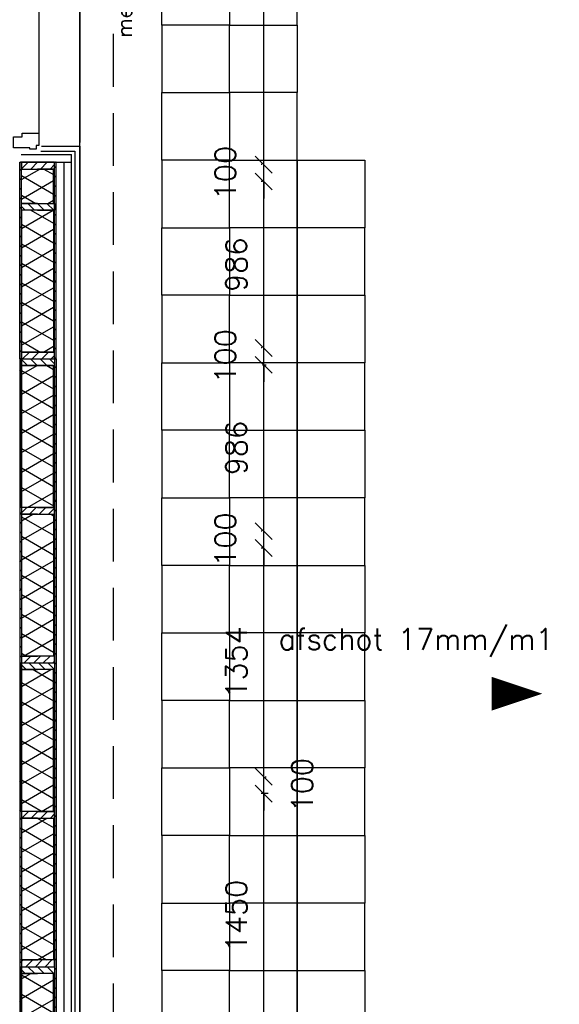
# Model space of a CAD drawing. Extents: x 7198 to 172353, y -998 to 131648.
# Tile 51 of 66: x 41119 to 44313, y 79223 to 85055. Entities that reach past the tile are written whole.
import ezdxf

# ---------------------------------------------------------------- set-up
doc = ezdxf.new("R2010")
doc.units = 0
doc.header["$LTSCALE"] = 50
doc.header["$MEASUREMENT"] = 0
doc.header["$PDSIZE"] = -1
doc.linetypes.add('HIDDEN', pattern=[9.375, 6.25, -3.125])
doc.layers.get('0').update_dxf_attribs({"linetype": 'CONTINUOUS'})
doc.layers.get('DEFPOINTS').update_dxf_attribs({"linetype": 'CONTINUOUS'})
for name, color, linetype in [('A--A21--_F-23-', 9, 'CONTINUOUS'), ('A--A25--_F-2--', 9, 'CONTINUOUS'), ('A--A42--_F-23-', 9, 'CONTINUOUS'), ('A--L21--', 3, 'CONTINUOUS'), ('A--L21--_F-2--', 7, 'CONTINUOUS'), ('A--L22A1_BINNENWAND', 1, 'CONTINUOUS'), ('A--L22A2_BINNENWAND', 2, 'CONTINUOUS'), ('A--L25--', 7, 'CONTINUOUS'), ('A--L25--_F-23-', 7, 'CONTINUOUS'), ('A--L27A1_DAKEN', 1, 'CONTINUOUS'), ('A--L27AC2_DAKEN', 2, 'HIDDEN'), ('A--L31--', 2, 'CONTINUOUS'), ('A--L31A1_BUITENKOZIJN', 1, 'CONTINUOUS'), ('A--L42--', 7, 'CONTINUOUS'), ('A--L42--_F-23-', 7, 'CONTINUOUS'), ('A--M$1A-_F123-', 1, 'CONTINUOUS'), ('A--T01A-25_TEKST', 2, 'CONTINUOUS'), ('TEKST_KOZIJNMERK', 2, 'CONTINUOUS'), ('X--LR---_CP', 7, 'CONTINUOUS')]:
    doc.layers.add(name, color=color, linetype=linetype)
doc.layers.add('bruto vloeroppervlak', color=3, linetype='CONTINUOUS', plot=False)
doc.styles.add('B-01', font='SIMPLEX.SHX', dxfattribs={"width": 0.8, "height": 4.5})
doc.styles.add('HIEMSTRA', font='romans.shx')
doc.dimstyles.get("Standard").update_dxf_attribs({"dimscale": 40, "dimtxt": 2.5, "dimasz": 2, "dimexe": 0.3, "dimexo": 0.3, "dimgap": 2, "dimtad": 1, "dimdec": 0, "dimzin": 0, "dimdsep": 46, "dimtxsty": 'HIEMSTRA', "dimblk1": 'OBLIQUE', "dimblk2": 'OBLIQUE', "dimsah": 1, "dimcen": -0.09, "dimdle": 0.3, "dimse1": 1, "dimclrd": 2, "dimclre": 2, "dimclrt": 3, "dimadec": 0, "dimazin": 0, "dimtfac": 1, "dimtdec": 4, "dimtofl": 0, "dimtmove": 2, "dimatfit": 3, "dimldrblk": 'OBLIQUE', "dimfxl": 1, "dimtvp": 625, "dimtolj": 1, "dimtzin": 0, "dimarcsym": 0})
pattern_1 = [(150, (50, -3e-15), (-50, -86.603), []), (210, (50, -3e-15), (50, -86.603), [])]
pattern_2 = [(330, (-50, 9e-15), (50, 86.603), []), (30, (-50, 9e-15), (-50, 86.603), [])]

# ---------------------------------------------------------------- blocks, each defined once
blk = doc.blocks.new('_OBLIQUE')
at = {"color": 0, "linetype": 'ByBlock'}
blk.add_line((-0.5, -0.5), (0.5, 0.5), dxfattribs=at)
blk = doc.blocks.new('*D97')
at = {"color": 2, "linetype": 'ByBlock', "transparency": 16777216}
for p, q in [((42563.5, 79006.9), (42563.5, 80486.6)), ((42589.6, 80471.6), (42548.5, 80471.6))]:
    blk.add_line(p, q, dxfattribs=at)
at = {"layer": 'DEFPOINTS', "color": 0, "linetype": 'ByBlock', "transparency": 16777216}
for p in [(42563.5, 80471.6), (42604.6, 80471.6), (42604.6, 79021.9)]:
    blk.add_point(p, dxfattribs=at)
at = {"color": 2, "linetype": 'ByBlock', "transparency": 16777216, "xscale": 100, "yscale": 100, "zscale": 100}
for p, rotation in [((42563.5, 80471.6), 90), ((42563.5, 79021.9), 270)]:
    blk.add_blockref('_OBLIQUE', p, dxfattribs=dict(at, rotation=rotation))
at = {"color": 3, "linetype": 'ByBlock', "transparency": 16777216, "insert": (42401, 79746.7), "char_height": 125, "attachment_point": 5, "rotation": 90, "style": 'HIEMSTRA'}
blk.add_mtext('\\A1;1450', dxfattribs=at)
blk = doc.blocks.new('*D98')
at = {"color": 2, "linetype": 'ByBlock', "transparency": 16777216}
for p, q in [((42563.5, 80571.6), (42563.5, 80671.6)), ((42563.5, 80471.6), (42563.5, 80571.6)), ((42571, 80571.6), (42578.5, 80571.6)), ((42563.5, 80471.6), (42563.5, 80371.6))]:
    blk.add_line(p, q, dxfattribs=at)
at = {"layer": 'DEFPOINTS', "color": 0, "linetype": 'ByBlock', "transparency": 16777216}
for p in [(42556, 80571.6), (42563.5, 80571.6), (42556, 80471.6)]:
    blk.add_point(p, dxfattribs=at)
at = {"color": 2, "linetype": 'ByBlock', "transparency": 16777216, "xscale": 100, "yscale": 100, "zscale": 100}
for p, rotation in [((42563.5, 80571.6), 270), ((42563.5, 80471.6), 90)]:
    blk.add_blockref('_OBLIQUE', p, dxfattribs=dict(at, rotation=rotation))
at = {"color": 3, "linetype": 'ByBlock', "transparency": 16777216, "insert": (42791, 80521.6), "char_height": 125, "attachment_point": 5, "rotation": 90, "style": 'HIEMSTRA'}
blk.add_mtext('\\A1;100', dxfattribs=at)
blk = doc.blocks.new('*D99')
at = {"color": 2, "linetype": 'ByBlock', "transparency": 16777216}
for p, q in [((42563.5, 80556.6), (42563.5, 81940.6)), ((42564.6, 81925.6), (42548.5, 81925.6))]:
    blk.add_line(p, q, dxfattribs=at)
at = {"layer": 'DEFPOINTS', "color": 0, "linetype": 'ByBlock', "transparency": 16777216}
for p in [(42563.5, 81925.6), (42579.6, 81925.6), (42579.6, 80571.6)]:
    blk.add_point(p, dxfattribs=at)
at = {"color": 2, "linetype": 'ByBlock', "transparency": 16777216, "xscale": 100, "yscale": 100, "zscale": 100}
for p, rotation in [((42563.5, 81925.6), 90), ((42563.5, 80571.6), 270)]:
    blk.add_blockref('_OBLIQUE', p, dxfattribs=dict(at, rotation=rotation))
at = {"color": 3, "linetype": 'ByBlock', "transparency": 16777216, "insert": (42401, 81248.6), "char_height": 125, "attachment_point": 5, "rotation": 90, "style": 'HIEMSTRA'}
blk.add_mtext('\\A1;1354', dxfattribs=at)
blk = doc.blocks.new('*D100')
at = {"color": 2, "linetype": 'ByBlock', "transparency": 16777216}
for p, q in [((42563.5, 82025.6), (42563.5, 82125.6)), ((42552.6, 82025.6), (42548.5, 82025.6)), ((42563.5, 81925.6), (42563.5, 82025.6)), ((42563.5, 81925.6), (42563.5, 81825.6))]:
    blk.add_line(p, q, dxfattribs=at)
at = {"layer": 'DEFPOINTS', "color": 0, "linetype": 'ByBlock', "transparency": 16777216}
for p in [(42563.5, 82025.6), (42567.6, 82025.6), (42567.6, 81925.6)]:
    blk.add_point(p, dxfattribs=at)
at = {"color": 2, "linetype": 'ByBlock', "transparency": 16777216, "xscale": 100, "yscale": 100, "zscale": 100}
for p, rotation in [((42563.5, 82025.6), 270), ((42563.5, 81925.6), 90)]:
    blk.add_blockref('_OBLIQUE', p, dxfattribs=dict(at, rotation=rotation))
at = {"color": 3, "linetype": 'ByBlock', "transparency": 16777216, "insert": (42336, 81975.6), "char_height": 125, "attachment_point": 5, "rotation": 90, "style": 'HIEMSTRA'}
blk.add_mtext('\\A1;100', dxfattribs=at)
blk = doc.blocks.new('*D101')
at = {"color": 2, "linetype": 'ByBlock', "transparency": 16777216}
for p, q in [((42555.7, 83011.2), (42578.5, 83011.2)), ((42563.5, 82010.6), (42563.5, 83026.2))]:
    blk.add_line(p, q, dxfattribs=at)
at = {"layer": 'DEFPOINTS', "color": 0, "linetype": 'ByBlock', "transparency": 16777216}
for p in [(42540.7, 83011.2), (42563.5, 83011.2), (42540.7, 82025.6)]:
    blk.add_point(p, dxfattribs=at)
at = {"color": 2, "linetype": 'ByBlock', "transparency": 16777216, "xscale": 100, "yscale": 100, "zscale": 100}
for p, rotation in [((42563.5, 83011.2), 90), ((42563.5, 82025.6), 270)]:
    blk.add_blockref('_OBLIQUE', p, dxfattribs=dict(at, rotation=rotation))
at = {"color": 3, "linetype": 'ByBlock', "transparency": 16777216, "insert": (42401, 82518.4), "char_height": 125, "attachment_point": 5, "rotation": 90, "style": 'HIEMSTRA'}
blk.add_mtext('\\A1;986', dxfattribs=at)
blk = doc.blocks.new('*D102')
at = {"color": 2, "linetype": 'ByBlock', "transparency": 16777216}
for p, q in [((42556.1, 84096.9), (42548.5, 84096.9)), ((42563.5, 83096.2), (42563.5, 84111.9))]:
    blk.add_line(p, q, dxfattribs=at)
at = {"layer": 'DEFPOINTS', "color": 0, "linetype": 'ByBlock', "transparency": 16777216}
for p in [(42563.5, 84096.9), (42571.1, 84096.9), (42571.1, 83111.2)]:
    blk.add_point(p, dxfattribs=at)
at = {"color": 2, "linetype": 'ByBlock', "transparency": 16777216, "xscale": 100, "yscale": 100, "zscale": 100}
for p, rotation in [((42563.5, 84096.9), 90), ((42563.5, 83111.2), 270)]:
    blk.add_blockref('_OBLIQUE', p, dxfattribs=dict(at, rotation=rotation))
at = {"color": 3, "linetype": 'ByBlock', "transparency": 16777216, "insert": (42401, 83604.1), "char_height": 125, "attachment_point": 5, "rotation": 90, "style": 'HIEMSTRA'}
blk.add_mtext('\\A1;986', dxfattribs=at)
blk = doc.blocks.new('*D103')
at = {"color": 2, "linetype": 'ByBlock', "transparency": 16777216}
for p, q in [((42563.5, 83111.2), (42563.5, 83211.2)), ((42552.6, 83111.2), (42548.5, 83111.2)), ((42563.5, 83011.2), (42563.5, 83111.2)), ((42563.5, 83011.2), (42563.5, 82911.2))]:
    blk.add_line(p, q, dxfattribs=at)
at = {"layer": 'DEFPOINTS', "color": 0, "linetype": 'ByBlock', "transparency": 16777216}
for p in [(42563.5, 83111.2), (42567.6, 83111.2), (42567.6, 83011.2)]:
    blk.add_point(p, dxfattribs=at)
at = {"color": 2, "linetype": 'ByBlock', "transparency": 16777216, "xscale": 100, "yscale": 100, "zscale": 100}
for p, rotation in [((42563.5, 83111.2), 270), ((42563.5, 83011.2), 90)]:
    blk.add_blockref('_OBLIQUE', p, dxfattribs=dict(at, rotation=rotation))
at = {"color": 3, "linetype": 'ByBlock', "transparency": 16777216, "insert": (42336, 83061.2), "char_height": 125, "attachment_point": 5, "rotation": 90, "style": 'HIEMSTRA'}
blk.add_mtext('\\A1;100', dxfattribs=at)
blk = doc.blocks.new('*D104')
at = {"color": 2, "linetype": 'ByBlock', "transparency": 16777216}
for p, q in [((42563.5, 84196.9), (42563.5, 84296.9)), ((42552.6, 84196.9), (42548.5, 84196.9)), ((42563.5, 84096.9), (42563.5, 84196.9)), ((42563.5, 84096.9), (42563.5, 83996.9))]:
    blk.add_line(p, q, dxfattribs=at)
at = {"layer": 'DEFPOINTS', "color": 0, "linetype": 'ByBlock', "transparency": 16777216}
for p in [(42563.5, 84196.9), (42567.6, 84196.9), (42567.6, 84096.9)]:
    blk.add_point(p, dxfattribs=at)
at = {"color": 2, "linetype": 'ByBlock', "transparency": 16777216, "xscale": 100, "yscale": 100, "zscale": 100}
for p, rotation in [((42563.5, 84196.9), 270), ((42563.5, 84096.9), 90)]:
    blk.add_blockref('_OBLIQUE', p, dxfattribs=dict(at, rotation=rotation))
at = {"color": 3, "linetype": 'ByBlock', "transparency": 16777216, "insert": (42336, 84146.9), "char_height": 125, "attachment_point": 5, "rotation": 90, "style": 'HIEMSTRA'}
blk.add_mtext('\\A1;100', dxfattribs=at)
blk = doc.blocks.new('*D105')
at = {"color": 2, "linetype": 'ByBlock', "transparency": 16777216}
for p, q in [((42570.9, 88621.9), (42548.5, 88621.9)), ((42563.5, 84181.9), (42563.5, 88636.9))]:
    blk.add_line(p, q, dxfattribs=at)
at = {"layer": 'DEFPOINTS', "color": 0, "linetype": 'ByBlock', "transparency": 16777216}
for p in [(42563.5, 88621.9), (42585.9, 88621.9), (42585.9, 84196.9)]:
    blk.add_point(p, dxfattribs=at)
at = {"color": 2, "linetype": 'ByBlock', "transparency": 16777216, "xscale": 100, "yscale": 100, "zscale": 100}
for p, rotation in [((42563.5, 88621.9), 90), ((42563.5, 84196.9), 270)]:
    blk.add_blockref('_OBLIQUE', p, dxfattribs=dict(at, rotation=rotation))
at = {"color": 3, "linetype": 'ByBlock', "transparency": 16777216, "insert": (42401, 86409.4), "char_height": 125, "attachment_point": 5, "rotation": 90, "style": 'HIEMSTRA'}
blk.add_mtext('\\A1;4425', dxfattribs=at)
blk = doc.blocks.new('NH40_196')
at = {"layer": 'A--A25--_F-2--'}
h = blk.add_hatch(dxfattribs=at)
h.set_pattern_fill('ALFALINE', color=256, scale=40, style=0, pattern_type=2)
h.set_pattern_definition([(45, (-6, 0), (-28.284, 28.284), [])])
h.paths.add_polyline_path([(0, 0), (0, 196), (40, 196), (40, 0)])
at = {"layer": 'A--L25--_F-23-', "color": 2, "linetype": 'Continuous'}
blk.add_lwpolyline([(0, 0), (0, 196), (40, 196), (40, 0)], close=True, dxfattribs=at)
at = {"layer": 'X--LR---_CP'}
for p in [(0, 0), (0, 0), (40, 0)]:
    blk.add_point(p, dxfattribs=at)
blk = doc.blocks.new('*U616')
at = {"layer": 'A--A21--_F-23-', "linetype": 'Continuous'}
h = blk.add_hatch(dxfattribs=at)
h.set_pattern_fill('ALFAISO', color=256, scale=100, angle=90, style=0)
h.set_pattern_definition(pattern_1)
h.paths.add_polyline_path([(0, 0), (-95, 0), (-95, 840), (0, 840), (95, 840), (95, 0)])
at = {"layer": 'A--L21--_F-2--', "color": 2, "linetype": 'Continuous'}
for points in [[(0, 0), (-95, 0), (-95, 840), (0, 840)], [(0, 0), (95, 0), (95, 840), (0, 840)]]:
    blk.add_lwpolyline(points, dxfattribs=at)
blk = doc.blocks.new('*U615')
at = {"layer": 'A--A21--_F-23-', "linetype": 'Continuous'}
h = blk.add_hatch(dxfattribs=at)
h.set_pattern_fill('ALFAISO', color=256, scale=100, angle=270, style=0)
h.set_pattern_definition(pattern_2)
h.paths.add_polyline_path([(0, 0), (95, 0), (95, -840), (0, -840), (-95, -840), (-95, 0)])
at = {"layer": 'A--L21--_F-2--', "color": 2, "linetype": 'Continuous'}
for points in [[(0, 0), (-95, 0), (-95, -840), (0, -840)], [(0, 0), (95, 0), (95, -840), (0, -840)]]:
    blk.add_lwpolyline(points, dxfattribs=at)
blk = doc.blocks.new('*U614')
at = {"layer": 'A--A21--_F-23-', "linetype": 'Continuous'}
h = blk.add_hatch(dxfattribs=at)
h.set_pattern_fill('ALFAISO', color=256, scale=100, angle=270, style=0)
h.set_pattern_definition(pattern_2)
h.paths.add_polyline_path([(0, 0), (95, 0), (95, -840), (0, -840), (-95, -840), (-95, 0)])
at = {"layer": 'A--L21--_F-2--', "color": 2, "linetype": 'Continuous'}
for points in [[(0, 0), (-95, 0), (-95, -840), (0, -840)], [(0, 0), (95, 0), (95, -840), (0, -840)]]:
    blk.add_lwpolyline(points, dxfattribs=at)
blk = doc.blocks.new('*U613')
at = {"layer": 'A--A21--_F-23-', "linetype": 'Continuous'}
h = blk.add_hatch(dxfattribs=at)
h.set_pattern_fill('ALFAISO', color=256, scale=100, angle=90, style=0)
h.set_pattern_definition(pattern_1)
h.paths.add_polyline_path([(0, 0), (-95, 0), (-95, 840.6), (0, 840.6), (95, 840.6), (95, 0)])
at = {"layer": 'A--L21--_F-2--', "color": 2, "linetype": 'Continuous'}
for points in [[(0, 0), (-95, 0), (-95, 840.6), (0, 840.6)], [(0, 0), (95, 0), (95, 840.6), (0, 840.6)]]:
    blk.add_lwpolyline(points, dxfattribs=at)
blk = doc.blocks.new('*U612')
at = {"layer": 'A--A21--_F-23-', "linetype": 'Continuous'}
h = blk.add_hatch(dxfattribs=at)
h.set_pattern_fill('ALFAISO', color=256, scale=100, angle=89.99197, style=0)
h.set_pattern_definition([(149.99, (50, -0.007), (-50.01, -86.596), []), (209.99, (50, -0.007), (49.99, -86.61), [])])
h.paths.add_polyline_path([(0, 0), (-95, 0), (-95, 0), (0, 0), (95, 0), (95, 0)])
at = {"layer": 'A--L21--_F-2--', "color": 2, "linetype": 'Continuous'}
for points in [[(0, 0), (-95, 0), (-95, 0), (0, 0)], [(0, 0), (95, 0), (95, 0), (0, 0)]]:
    blk.add_lwpolyline(points, dxfattribs=at)
blk = doc.blocks.new('*U610')
at = {"layer": 'A--A21--_F-23-', "linetype": 'Continuous'}
h = blk.add_hatch(dxfattribs=at)
h.set_pattern_fill('ALFAISO', color=256, scale=100, angle=90, style=0)
h.set_pattern_definition(pattern_1)
h.paths.add_polyline_path([(0, 0), (-95, 0), (-95, 840), (0, 840), (95, 840), (95, 0)])
at = {"layer": 'A--L21--_F-2--', "color": 2, "linetype": 'Continuous'}
for points in [[(0, 0), (-95, 0), (-95, 840), (0, 840)], [(0, 0), (95, 0), (95, 840), (0, 840)]]:
    blk.add_lwpolyline(points, dxfattribs=at)
blk = doc.blocks.new('*U609')
at = {"layer": 'A--A42--_F-23-', "linetype": 'Continuous'}
h = blk.add_hatch(dxfattribs=at)
h.set_pattern_fill('ALFALINE', color=256, scale=40, style=0)
h.set_pattern_definition([(45, (-41330.196, -83046.86), (-28.284271, 28.284271), [])])
h.paths.add_polyline_path([(0, 0), (5, 0), (5, -5400.8), (0, -5400.8), (-5, -5400.8), (-5, 0)])
at = {"layer": 'A--L42--_F-23-', "color": 2, "linetype": 'Continuous'}
for points in [[(0, 0), (-5, 0), (-5, -5400.8), (0, -5400.8)], [(0, 0), (5, 0), (5, -5400.8), (0, -5400.8)]]:
    blk.add_lwpolyline(points, dxfattribs=at)
blk = doc.blocks.new('*U608')
at = {"layer": 'A--A42--_F-23-', "linetype": 'Continuous'}
h = blk.add_hatch(dxfattribs=at)
h.set_pattern_fill('ALFALINE', color=256, scale=40, style=0)
h.set_pattern_definition([(45, (-41124.196, -83046.86), (-28.284271, 28.284271), [])])
h.paths.add_polyline_path([(0, 0), (5, 0), (5, -5400.6), (0, -5400.6), (-5, -5400.6), (-5, 0)])
at = {"layer": 'A--L42--_F-23-', "color": 2, "linetype": 'Continuous'}
for points in [[(0, 0), (-5, 0), (-5, -5400.6), (0, -5400.6)], [(0, 0), (5, 0), (5, -5400.6), (0, -5400.6)]]:
    blk.add_lwpolyline(points, dxfattribs=at)
blk = doc.blocks.new('*U592')
at = {"layer": 'A--A21--_F-23-', "linetype": 'Continuous'}
h = blk.add_hatch(dxfattribs=at)
h.set_pattern_fill('ALFAISO', color=256, scale=100, angle=270, style=0)
h.set_pattern_definition(pattern_2)
h.paths.add_polyline_path([(0, 0), (95, 0), (95, -840.6), (0, -840.6), (-95, -840.6), (-95, 0)])
at = {"layer": 'A--L21--_F-2--', "color": 2, "linetype": 'Continuous'}
for points in [[(0, 0), (-95, 0), (-95, -840.6), (0, -840.6)], [(0, 0), (95, 0), (95, -840.6), (0, -840.6)]]:
    blk.add_lwpolyline(points, dxfattribs=at)
blk = doc.blocks.new('*U591')
at = {"layer": 'A--A21--_F-23-', "linetype": 'Continuous'}
h = blk.add_hatch(dxfattribs=at)
h.set_pattern_fill('ALFAISO', color=256, scale=100, angle=270.00803, style=0)
h.set_pattern_definition([(330.01, (-50, -0.007), (49.99, 86.61), []), (30.01, (-50, -0.007), (-50.01, 86.596), [])])
h.paths.add_polyline_path([(0, 0), (95, 0), (95, 0), (0, 0), (-95, 0), (-95, 0)])
at = {"layer": 'A--L21--_F-2--', "color": 2, "linetype": 'Continuous'}
for points in [[(0, 0), (-95, 0), (-95, 0), (0, 0)], [(0, 0), (95, 0), (95, 0), (0, 0)]]:
    blk.add_lwpolyline(points, dxfattribs=at)
blk = doc.blocks.new('*U590')
at = {"layer": 'A--A21--_F-23-', "linetype": 'Continuous'}
h = blk.add_hatch(dxfattribs=at)
h.set_pattern_fill('ALFAISO', color=256, scale=100, angle=90, style=0)
h.set_pattern_definition(pattern_1)
h.paths.add_polyline_path([(0, 0), (-95, 0), (-95, 203.4), (0, 203.4), (95, 203.4), (95, 0)])
at = {"layer": 'A--L21--_F-2--', "color": 2, "linetype": 'Continuous'}
for points in [[(0, 0), (-95, 0), (-95, 203.4), (0, 203.4)], [(0, 0), (95, 0), (95, 203.4), (0, 203.4)]]:
    blk.add_lwpolyline(points, dxfattribs=at)
blk = doc.blocks.new('*U589')
at = {"layer": 'A--A42--_F-23-', "linetype": 'Continuous'}
h = blk.add_hatch(dxfattribs=at)
h.set_pattern_fill('ALFALINE', color=256, scale=40, style=0)
h.set_pattern_definition([(45, (-41330.196, -83046.864), (-28.284271, 28.284271), [])])
h.paths.add_polyline_path([(0, 0), (-5, 0), (-5, 1164), (0, 1164), (5, 1164), (5, 0)])
at = {"layer": 'A--L42--_F-23-', "color": 2, "linetype": 'Continuous'}
for points in [[(0, 0), (-5, 0), (-5, 1164), (0, 1164)], [(0, 0), (5, 0), (5, 1164), (0, 1164)]]:
    blk.add_lwpolyline(points, dxfattribs=at)
blk = doc.blocks.new('*U588')
at = {"layer": 'A--A42--_F-23-', "linetype": 'Continuous'}
h = blk.add_hatch(dxfattribs=at)
h.set_pattern_fill('ALFALINE', color=256, scale=40, style=0)
h.set_pattern_definition([(45, (-41124.196, -83046.864), (-28.284271, 28.284271), [])])
h.paths.add_polyline_path([(0, 0), (-5, 0), (-5, 1164), (0, 1164), (5, 1164), (5, 0)])
at = {"layer": 'A--L42--_F-23-', "color": 2, "linetype": 'Continuous'}
for points in [[(0, 0), (-5, 0), (-5, 1164), (0, 1164)], [(0, 0), (5, 0), (5, 1164), (0, 1164)]]:
    blk.add_lwpolyline(points, dxfattribs=at)

msp = doc.modelspace()

# ---------------------------------------------------------------- linework, layer by layer
at = {"layer": 'A--L21--'}
for p, q in [((41244.8, 84276.9), (41445.1, 84276.9)), ((41247.4, 84306.9), (41475.1, 84306.9)), ((41445.1, 84276.9, 0), (41445.1, 73638.9)), ((41475.1, 84306.9, 0), (41475.1, 73608.9))]:
    msp.add_line(p, q, dxfattribs=at)
at = {"layer": 'A--L22A1_BINNENWAND'}
for points in [[(41961, 85023.5), (41961, 85423.5), (42361, 85423.5), (42361, 85023.5)], [(42761, 85023.5), (42761, 85423.5), (42361, 85423.5), (42361, 85023.5)], [(41961, 85023.5), (41961, 84623.5), (42361, 84623.5), (42361, 85023.5)], [(42761, 85023.5), (42761, 84623.5), (42361, 84623.5), (42361, 85023.5)], [(41961, 84223.5), (41961, 84623.5), (42361, 84623.5), (42361, 84223.5)], [(42761, 84223.5), (42761, 84623.5), (42361, 84623.5), (42361, 84223.5)], [(41961, 84223.5), (41961, 83823.5), (42361, 83823.5), (42361, 84223.5)], [(42761, 84223.5), (42761, 83823.5), (42361, 83823.5), (42361, 84223.5)], [(43161, 84223.5), (43161, 83823.5), (42761, 83823.5), (42761, 84223.5)], [(41961, 83423.5), (41961, 83823.5), (42361, 83823.5), (42361, 83423.5)], [(42761, 83423.5), (42761, 83823.5), (42361, 83823.5), (42361, 83423.5)], [(43161, 83423.5), (43161, 83823.5), (42761, 83823.5), (42761, 83423.5)], [(41961, 83423.5), (41961, 83023.5), (42361, 83023.5), (42361, 83423.5)], [(42761, 83423.5), (42761, 83023.5), (42361, 83023.5), (42361, 83423.5)], [(43161, 83423.5), (43161, 83023.5), (42761, 83023.5), (42761, 83423.5)], [(41961, 82623.5), (41961, 83023.5), (42361, 83023.5), (42361, 82623.5)], [(42761, 82623.5), (42761, 83023.5), (42361, 83023.5), (42361, 82623.5)], [(43161, 82623.5), (43161, 83023.5), (42761, 83023.5), (42761, 82623.5)], [(41961, 82623.5), (41961, 82223.5), (42361, 82223.5), (42361, 82623.5)], [(42761, 82623.5), (42761, 82223.5), (42361, 82223.5), (42361, 82623.5)], [(43161, 82623.5), (43161, 82223.5), (42761, 82223.5), (42761, 82623.5)], [(41961, 81823.5), (41961, 82223.5), (42361, 82223.5), (42361, 81823.5)], [(42761, 81823.5), (42761, 82223.5), (42361, 82223.5), (42361, 81823.5)], [(43161, 81823.5), (43161, 82223.5), (42761, 82223.5), (42761, 81823.5)], [(41961, 81823.5), (41961, 81423.5), (42361, 81423.5), (42361, 81823.5)], [(42761, 81823.5), (42761, 81423.5), (42361, 81423.5), (42361, 81823.5)], [(43161, 81823.5), (43161, 81423.5), (42761, 81423.5), (42761, 81823.5)], [(41961, 81023.5), (41961, 81423.5), (42361, 81423.5), (42361, 81023.5)], [(42761, 81023.5), (42761, 81423.5), (42361, 81423.5), (42361, 81023.5)], [(43161, 81023.5), (43161, 81423.5), (42761, 81423.5), (42761, 81023.5)], [(41961, 81023.5), (41961, 80623.5), (42361, 80623.5), (42361, 81023.5)], [(42761, 81023.5), (42761, 80623.5), (42361, 80623.5), (42361, 81023.5)], [(43161, 81023.5), (43161, 80623.5), (42761, 80623.5), (42761, 81023.5)], [(41961, 80223.5), (41961, 80623.5), (42361, 80623.5), (42361, 80223.5)], [(42761, 80223.5), (42761, 80623.5), (42361, 80623.5), (42361, 80223.5)], [(43161, 80223.5), (43161, 80623.5), (42761, 80623.5), (42761, 80223.5)], [(41961, 80223.5), (41961, 79823.5), (42361, 79823.5), (42361, 80223.5)], [(42761, 80223.5), (42761, 79823.5), (42361, 79823.5), (42361, 80223.5)], [(43161, 80223.5), (43161, 79823.5), (42761, 79823.5), (42761, 80223.5)], [(41961, 79423.5), (41961, 79823.5), (42361, 79823.5), (42361, 79423.5)], [(42761, 79423.5), (42761, 79823.5), (42361, 79823.5), (42361, 79423.5)], [(43161, 79423.5), (43161, 79823.5), (42761, 79823.5), (42761, 79423.5)], [(41961, 79423.5), (41961, 79023.5), (42361, 79023.5), (42361, 79423.5)], [(42761, 79423.5), (42761, 79023.5), (42361, 79023.5), (42361, 79423.5)], [(43161, 79423.5), (43161, 79023.5), (42761, 79023.5), (42761, 79423.5)]]:
    msp.add_lwpolyline(points, close=True, dxfattribs=at)
at = {"layer": 'A--L22A2_BINNENWAND'}
msp.add_line((41475.2, 87913.6, 0), (41474, 84327, 0), dxfattribs=at)
at = {"layer": 'A--L22A2_BINNENWAND', "color": 2, "linetype": 'Continuous'}
for p, q in [((41127.1, 84256.9), (41425.1, 84256.9)), ((41425.8, 73658.9), (41425.1, 84256.9)), ((41127.1, 84210.9), (41425.1, 84210.9)), ((41379.1, 84210.9), (41379.1, 73704.9))]:
    msp.add_line(p, q, dxfattribs=at)
at = {"layer": 'A--L27A1_DAKEN'}
msp.add_lwpolyline([(42989.9, 81063, 0, 0, 0), (44212.6, 81063, 0, 200, 0), (43912.6, 81063, 0, 0, 0)], format="xyseb", dxfattribs=at)
at = {"layer": 'A--L27AC2_DAKEN'}
msp.add_lwpolyline([(38789.1, 73408), (41675.6, 73408.6), (41671.1, 94581), (31601.9, 96632.1), (24414.6, 61334.3), (24633.1, 61289.8)], dxfattribs=at)
at = {"layer": 'A--L31--', "color": 2, "linetype": 'Continuous'}
msp.add_lwpolyline([(41082.1, 84296.9), (41082.1, 84361.8), (41133.1, 84361.8), (41133.1, 84382.8), (41232.1, 84382.8), (41232.1, 84309.8), (41217.1, 84309.8), (41217.1, 84287.8), (41178.1, 84287.9), (41178.1, 84296.9)], close=True, dxfattribs=at)
at = {"layer": 'A--L31A1_BUITENKOZIJN'}
msp.add_line((41233.1, 87986.9), (41232.1, 84382.8), dxfattribs=at)
at = {"layer": 'bruto vloeroppervlak'}
msp.add_lwpolyline([(37015, 39956.9), (37015, 65058.9), (37015, 65064), (38858.3, 65471.4), (38858.3, 65980.5), (37015, 65581.4), (37015, 69465.4), (37419, 69465.4), (37419, 73608.9), (41475.1, 73608.9), (41475.1, 95825.4), (40696.3, 95825.4), (40378.5, 94273.3), (40356.8, 94273.3), (40356.8, 94276.3), (39303.2, 94276.3), (39303.2, 94625.3), (39208.2, 94625.3), (39208.2, 94545.4), (31405, 94549.7)], dxfattribs=at)

# ---------------------------------------------------------------- block references
at = {"layer": 'A--L21--', "linetype": 'Continuous'}
for name, p in [('*U590', (41224.2, 83967.5)), ('*U592', (41224.2, 83927.5)), ('*U591', (41224.2, 83086.9)), ('*U613', (41224.2, 82166.2)), ('*U612', (41224.2, 83006.9)), ('*U615', (41224.2, 82126.2)), ('*U616', (41224.2, 80366.2)), ('*U614', (41224.2, 80326.2)), ('*U610', (41224.2, 78566.2))]:
    msp.add_blockref(name, p, dxfattribs=at)
at = {"layer": 'A--L25--', "xscale": -1, "rotation": 270}
for p in [(41129.2, 84170.9), (41129.2, 83046.9), (41129.2, 82126.2), (41129.2, 81246.2), (41129.2, 80326.2), (41129.2, 79446.3)]:
    msp.add_blockref('NH40_196', p, dxfattribs=at)
at = {"layer": 'A--L25--'}
for p, rotation in [((41129.2, 83967.5), 270), ((41129.2, 83046.9), 270), ((41129.2, 81246.2), 270), ((41129.2, 79446.2), 269.9925806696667)]:
    msp.add_blockref('NH40_196', p, dxfattribs=dict(at, rotation=rotation))
at = {"layer": 'A--L42--', "linetype": 'Continuous'}
for name, p in [('*U588', (41124.2, 83046.9)), ('*U589', (41330.2, 83046.9))]:
    msp.add_blockref(name, p, dxfattribs=at)
at = {"layer": 'A--L42--'}
for name, p in [('*U608', (41124.2, 83046.9)), ('*U609', (41330.2, 83046.9))]:
    msp.add_blockref(name, p, dxfattribs=at)

# ---------------------------------------------------------------- texts
at = {"layer": 'A--T01A-25_TEKST', "style": 'HIEMSTRA'}
msp.add_text('afschot 17mm/m1', height=125, dxfattribs=at).set_placement((42650.3, 81324))
at = {"layer": 'TEKST_KOZIJNMERK', "style": 'B-01'}
msp.add_text('merk 32', height=90, rotation=90, dxfattribs=at).set_placement((41783, 84947.9))

# ---------------------------------------------------------------- dimensions: what is measured, and where the dimension line sits
at = {"layer": 'A--M$1A-_F123-'}
for base, p1, p2, picture, middle in [((42563.5, 88621.9), (42585.9, 84196.9), (42585.9, 88621.9), '*D105', (42401, 86409.4)), ((42563.5, 84196.9), (42567.6, 84096.9), (42567.6, 84196.9), '*D104', (42336, 84146.9)), ((42563.5, 84096.9), (42571.1, 83111.2), (42571.1, 84096.9), '*D102', (42401, 83604.1)), ((42563.5, 83111.2), (42567.6, 83011.2), (42567.6, 83111.2), '*D103', (42336, 83061.2)), ((42563.5, 83011.2), (42540.7, 82025.6), (42540.7, 83011.2), '*D101', (42401, 82518.4)), ((42563.5, 82025.6), (42567.6, 81925.6), (42567.6, 82025.6), '*D100', (42336, 81975.6)), ((42563.5, 81925.6), (42579.6, 80571.6), (42579.6, 81925.6), '*D99', (42401, 81248.6)), ((42563.5, 80571.6), (42556, 80471.6), (42556, 80571.6), '*D98', (42791, 80521.6)), ((42563.5, 80471.6), (42604.6, 79021.9), (42604.6, 80471.6), '*D97', (42401, 79746.7))]:
    dim = msp.add_linear_dim(base=base, p1=p1, p2=p2, angle=90, dimstyle='Standard', override={"dimscale": 50, "dimtxsty": 'HIEMSTRA'}, dxfattribs=at)
    dim.commit()
    dim.dimension.update_dxf_attribs({"geometry": picture, "text_midpoint": middle})

doc.saveas('drawing.dxf')
